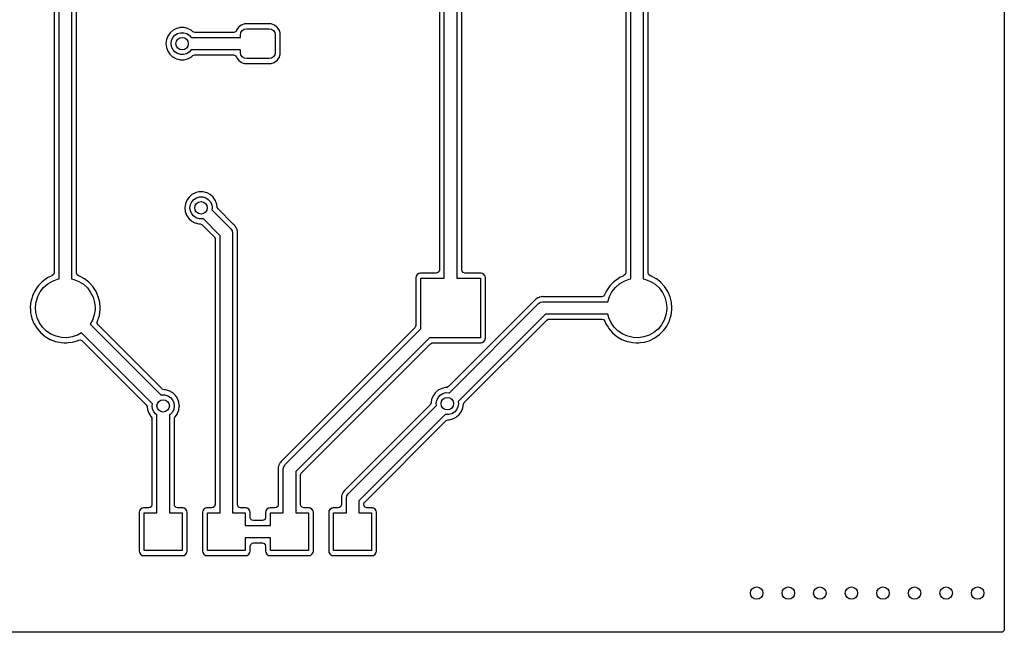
# Model space of a CAD drawing. Extents: x 0.02 to 2.38, y 0.02 to 1.96.
# Tile 2 of 3: x 0.82 to 2.38, y 0.02 to 0.99. Entities that reach past the tile are written whole.
import ezdxf

# ---------------------------------------------------------------- set-up
doc = ezdxf.new("R2010")
doc.units = 0
doc.header["$MEASUREMENT"] = 0
doc.layers.add('BLACK', color=7, linetype='CONTINUOUS')

msp = doc.modelspace()

# ---------------------------------------------------------------- linework, layer by layer
at = {"layer": 'BLACK', "linetype": 'CONTINUOUS'}
for p, q in [((2.38213, 1.57337), (2.38213, 0.022835)), ((0.885039, 0.57754), (0.885039, 1.391)), ((0.904724, 1.3909), (0.904724, 0.577506)), ((1.49528, 0.57874), (1.49528, 1.38976)), ((1.51496, 1.38976), (1.51496, 0.57874)), ((1.79055, 0.57754), (1.79055, 1.391)), ((1.81024, 1.3909), (1.81024, 0.577506)), ((0.877146, 1.38134), (0.877146, 0.587308)), ((0.912618, 0.587217), (0.912618, 1.3812)), ((1.48738, 1.37691), (1.48738, 0.591594)), ((1.52285, 0.591594), (1.52285, 1.37691)), ((1.78266, 1.38134), (1.78266, 0.587308)), ((1.81813, 0.587217), (1.81813, 1.3812)), ((1.06098, 0.96713), (1.05744, 0.962097)), ((1.06561, 0.971173), (1.06098, 0.96713)), ((1.07108, 0.973994), (1.06561, 0.971173)), ((1.07386, 0.974664), (1.07108, 0.973994)), ((1.07285, 0.965993), (1.07762, 0.967358)), ((1.07677, 0.975361), (1.07386, 0.974664)), ((1.07706, 0.97543), (1.07677, 0.975361)), ((1.07677, 0.975361), (1.07677, 0.975361)), ((1.08033, 0.975413), (1.07706, 0.97543)), ((1.07762, 0.967358), (1.08259, 0.967327)), ((1.08291, 0.9754), (1.08033, 0.975413)), ((1.08259, 0.967327), (1.08735, 0.965904)), ((1.08321, 0.975398), (1.08291, 0.9754)), ((1.08291, 0.9754), (1.08291, 0.9754)), ((1.08917, 0.9739), (1.08321, 0.975398)), ((1.08944, 0.97376), (1.08917, 0.9739)), ((1.09435, 0.971161), (1.08944, 0.97376)), ((1.08944, 0.97376), (1.08944, 0.97376)), ((1.09461, 0.971021), (1.09435, 0.971161)), ((1.09483, 0.970823), (1.09461, 0.971021)), ((1.09483, 0.970822), (1.09483, 0.970823)), ((1.09689, 0.968993), (1.09483, 0.970822)), ((1.0975, 0.968524), (1.09689, 0.968993)), ((1.10019, 0.967736), (1.0975, 0.968524)), ((1.1614, 0.967736), (1.10019, 0.967736)), ((1.16185, 0.967757), (1.1614, 0.967736)), ((1.16445, 0.968784), (1.16185, 0.967757)), ((1.16608, 0.971053), (1.16445, 0.968784)), ((1.16631, 0.971705), (1.16608, 0.971053)), ((1.16643, 0.972054), (1.16631, 0.971705)), ((1.16665, 0.972353), (1.16643, 0.972054)), ((1.16938, 0.976046), (1.16665, 0.972353)), ((1.16665, 0.972353), (1.16665, 0.972353)), ((1.1696, 0.976344), (1.16938, 0.976046)), ((1.17027, 0.976837), (1.1696, 0.976344)), ((1.17359, 0.979293), (1.17027, 0.976837)), ((1.17244, 0.963661), (1.17319, 0.967428)), ((1.17319, 0.967428), (1.17532, 0.970621)), ((1.17389, 0.979513), (1.17359, 0.979293)), ((1.17359, 0.979293), (1.17359, 0.979293)), ((1.17892, 0.98128), (1.17389, 0.979513)), ((1.17532, 0.970621), (1.17852, 0.972755)), ((1.17852, 0.972755), (1.18228, 0.973504)), ((1.17922, 0.981309), (1.17892, 0.98128)), ((1.17946, 0.981331), (1.17922, 0.981309)), ((1.17922, 0.981309), (1.17922, 0.981309)), ((1.18016, 0.981398), (1.17946, 0.981331)), ((1.21984, 0.981398), (1.18016, 0.981398)), ((1.18228, 0.973504), (1.21772, 0.973504)), ((1.21772, 0.973504), (1.22148, 0.972755)), ((1.22054, 0.981331), (1.21984, 0.981398)), ((1.22078, 0.981309), (1.22054, 0.981331)), ((1.22108, 0.98128), (1.22078, 0.981309)), ((1.22078, 0.981309), (1.22078, 0.981309)), ((1.22611, 0.979513), (1.22108, 0.98128)), ((1.22148, 0.972755), (1.22468, 0.970621)), ((1.22468, 0.970621), (1.22681, 0.967428)), ((1.22641, 0.979293), (1.22611, 0.979513)), ((1.22973, 0.976837), (1.22641, 0.979293)), ((1.22641, 0.979293), (1.22641, 0.979293)), ((1.22681, 0.967428), (1.22756, 0.963661)), ((1.2304, 0.976344), (1.22973, 0.976837)), ((1.23062, 0.976046), (1.2304, 0.976344)), ((1.23335, 0.972353), (1.23062, 0.976046)), ((1.23357, 0.972054), (1.23335, 0.972353)), ((1.23335, 0.972353), (1.23335, 0.972353)), ((1.23534, 0.967022), (1.23357, 0.972054)), ((1.23545, 0.965781), (1.23534, 0.967022)), ((1.0552, 0.956366), (1.0544, 0.950268)), ((1.05744, 0.962097), (1.0552, 0.956366)), ((1.06248, 0.950214), (1.06325, 0.955122)), ((1.06325, 0.955122), (1.06536, 0.959619)), ((1.06536, 0.959619), (1.06865, 0.963342)), ((1.06865, 0.963342), (1.07285, 0.965993)), ((1.08735, 0.965904), (1.09152, 0.963202)), ((1.09152, 0.963202), (1.09441, 0.959843)), ((1.09441, 0.959843), (1.17244, 0.959843)), ((1.17244, 0.959843), (1.17244, 0.963661)), ((1.22756, 0.963661), (1.22756, 0.936102)), ((1.23545, 0.933983), (1.23545, 0.965781)), ((1.0544, 0.950268), (1.05508, 0.944154)), ((1.05508, 0.944154), (1.05719, 0.938378)), ((1.05719, 0.938378), (1.06062, 0.933272)), ((1.06313, 0.945289), (1.06248, 0.950214)), ((1.06513, 0.940742), (1.06313, 0.945289)), ((1.06832, 0.936939), (1.06513, 0.940742)), ((1.07246, 0.934187), (1.06832, 0.936939)), ((1.09119, 0.93652), (1.08696, 0.933921)), ((1.09448, 0.940157), (1.09119, 0.93652)), ((1.17244, 0.940157), (1.09448, 0.940157)), ((1.17244, 0.936102), (1.17244, 0.940157)), ((1.17319, 0.932336), (1.17244, 0.936102)), ((1.22756, 0.936102), (1.22681, 0.932336)), ((1.06062, 0.933272), (1.06084, 0.933071)), ((1.06084, 0.933071), (1.06084, 0.933071)), ((1.06084, 0.933071), (1.06495, 0.929334)), ((1.06495, 0.929334), (1.06495, 0.929334)), ((1.06495, 0.929334), (1.06517, 0.929133)), ((1.06517, 0.929133), (1.06543, 0.92899)), ((1.06543, 0.92899), (1.06543, 0.92899)), ((1.06543, 0.92899), (1.07031, 0.92634)), ((1.07031, 0.92634), (1.07031, 0.92634)), ((1.07031, 0.92634), (1.07058, 0.926198)), ((1.07058, 0.926198), (1.07087, 0.926122)), ((1.07087, 0.926122), (1.07624, 0.924713)), ((1.0772, 0.932706), (1.07246, 0.934187)), ((1.07624, 0.924713), (1.07624, 0.924713)), ((1.07624, 0.924713), (1.07653, 0.924637)), ((1.07653, 0.924637), (1.07978, 0.924586)), ((1.08217, 0.932615), (1.0772, 0.932706)), ((1.07978, 0.924586), (1.08238, 0.924545)), ((1.08696, 0.933921), (1.08217, 0.932615)), ((1.08238, 0.924545), (1.08238, 0.924545)), ((1.08238, 0.924545), (1.08268, 0.92454)), ((1.08268, 0.92454), (1.08479, 0.925023)), ((1.08479, 0.925023), (1.08838, 0.925847)), ((1.08838, 0.925847), (1.08867, 0.925913)), ((1.08838, 0.925847), (1.08838, 0.925847)), ((1.08867, 0.925913), (1.09417, 0.928677)), ((1.09417, 0.928677), (1.09697, 0.931075)), ((1.09697, 0.931075), (1.09953, 0.932218)), ((1.09953, 0.932218), (1.1002, 0.932264)), ((1.1002, 0.932264), (1.16132, 0.932264)), ((1.16132, 0.932264), (1.164, 0.931476)), ((1.164, 0.931476), (1.16583, 0.929364)), ((1.16583, 0.929364), (1.166, 0.928947)), ((1.166, 0.928947), (1.16643, 0.927709)), ((1.16643, 0.927709), (1.16665, 0.927411)), ((1.16665, 0.927411), (1.16665, 0.927411)), ((1.16665, 0.927411), (1.16865, 0.924713)), ((1.16865, 0.924713), (1.1696, 0.923419)), ((1.1696, 0.923419), (1.1699, 0.923199)), ((1.1699, 0.923199), (1.17359, 0.920471)), ((1.17532, 0.929143), (1.17319, 0.932336)), ((1.17359, 0.920471), (1.17359, 0.920471)), ((1.17359, 0.920471), (1.17389, 0.920251)), ((1.17389, 0.920251), (1.17892, 0.918484)), ((1.17852, 0.927009), (1.17532, 0.929143)), ((1.18228, 0.92626), (1.17852, 0.927009)), ((1.21772, 0.92626), (1.18228, 0.92626)), ((1.22148, 0.927009), (1.21772, 0.92626)), ((1.22108, 0.918484), (1.22611, 0.920251)), ((1.22468, 0.929143), (1.22148, 0.927009)), ((1.22681, 0.932336), (1.22468, 0.929143)), ((1.22611, 0.920251), (1.22641, 0.920471)), ((1.22641, 0.920471), (1.2301, 0.923199)), ((1.22641, 0.920471), (1.22641, 0.920471)), ((1.2301, 0.923199), (1.2304, 0.923419)), ((1.2304, 0.923419), (1.23135, 0.924713)), ((1.23135, 0.924713), (1.23335, 0.927411)), ((1.23335, 0.927411), (1.23357, 0.927709)), ((1.23335, 0.927411), (1.23335, 0.927411)), ((1.23357, 0.927709), (1.23534, 0.932741)), ((1.23534, 0.932741), (1.23545, 0.933983)), ((1.17892, 0.918484), (1.17922, 0.918455)), ((1.17922, 0.918455), (1.17922, 0.918455)), ((1.17922, 0.918455), (1.17946, 0.918433)), ((1.17946, 0.918433), (1.18016, 0.918366)), ((1.18016, 0.918366), (1.21984, 0.918366)), ((1.21984, 0.918366), (1.22054, 0.918433)), ((1.22054, 0.918433), (1.22078, 0.918455)), ((1.22078, 0.918455), (1.22108, 0.918484)), ((1.22078, 0.918455), (1.22078, 0.918455)), ((1.08744, 0.702097), (1.0852, 0.696366)), ((1.09098, 0.70713), (1.08744, 0.702097)), ((1.09561, 0.711173), (1.09098, 0.70713)), ((1.09536, 0.699619), (1.09865, 0.703342)), ((1.10108, 0.713994), (1.09561, 0.711173)), ((1.09865, 0.703342), (1.10285, 0.705993)), ((1.10386, 0.714664), (1.10108, 0.713994)), ((1.10285, 0.705993), (1.10762, 0.707358)), ((1.10677, 0.715361), (1.10386, 0.714664)), ((1.10706, 0.71543), (1.10677, 0.715361)), ((1.10677, 0.715361), (1.10677, 0.715361)), ((1.11033, 0.715413), (1.10706, 0.71543)), ((1.10762, 0.707358), (1.11259, 0.707327)), ((1.11291, 0.7154), (1.11033, 0.715413)), ((1.11259, 0.707327), (1.11735, 0.705904)), ((1.11321, 0.715398), (1.11291, 0.7154)), ((1.11291, 0.7154), (1.11291, 0.7154)), ((1.11917, 0.7139), (1.11321, 0.715398)), ((1.11735, 0.705904), (1.12152, 0.703202)), ((1.11944, 0.71376), (1.11917, 0.7139)), ((1.12435, 0.711161), (1.11944, 0.71376)), ((1.11944, 0.71376), (1.11944, 0.71376)), ((1.12152, 0.703202), (1.12476, 0.699439)), ((1.12461, 0.711021), (1.12435, 0.711161)), ((1.12483, 0.710823), (1.12461, 0.711021)), ((1.12876, 0.707326), (1.12483, 0.710823)), ((1.12483, 0.710823), (1.12483, 0.710823)), ((1.1292, 0.70693), (1.12876, 0.707326)), ((1.12937, 0.706683), (1.1292, 0.70693)), ((1.13252, 0.702107), (1.12937, 0.706683)), ((1.12937, 0.706683), (1.12937, 0.706683)), ((1.13269, 0.70186), (1.13252, 0.702107)), ((1.13252, 0.702107), (1.13252, 0.702107)), ((1.13279, 0.701581), (1.13269, 0.70186)), ((1.0852, 0.696366), (1.0844, 0.690268)), ((1.0844, 0.690268), (1.08508, 0.684154)), ((1.09248, 0.690214), (1.09325, 0.695122)), ((1.09313, 0.685289), (1.09248, 0.690214)), ((1.09325, 0.695122), (1.09536, 0.699619)), ((1.12476, 0.699439), (1.12682, 0.694917)), ((1.12682, 0.694917), (1.12752, 0.69)), ((1.12751, 0.689572), (1.12706, 0.686861)), ((1.12706, 0.686861), (1.15696, 0.65696)), ((1.12752, 0.69), (1.12751, 0.689572)), ((1.13347, 0.699797), (1.13279, 0.701581)), ((1.13279, 0.701581), (1.13279, 0.701581)), ((1.13486, 0.696106), (1.13347, 0.699797)), ((1.1349, 0.69581), (1.13486, 0.696106)), ((1.1349, 0.695809), (1.1349, 0.69581)), ((1.13547, 0.691112), (1.1349, 0.695809)), ((1.13554, 0.690654), (1.13547, 0.691112)), ((1.13688, 0.6882), (1.13554, 0.690654)), ((1.16072, 0.664361), (1.13688, 0.6882)), ((1.08508, 0.684154), (1.08719, 0.678378)), ((1.08719, 0.678378), (1.09062, 0.673272)), ((1.09062, 0.673272), (1.09084, 0.673071)), ((1.09084, 0.673071), (1.09084, 0.673071)), ((1.09084, 0.673071), (1.09495, 0.669334)), ((1.09513, 0.680742), (1.09313, 0.685289)), ((1.09832, 0.676939), (1.09513, 0.680742)), ((1.10246, 0.674187), (1.09832, 0.676939)), ((1.1072, 0.672706), (1.10246, 0.674187)), ((1.11217, 0.672615), (1.1072, 0.672706)), ((1.11319, 0.672893), (1.11217, 0.672615)), ((1.14016, 0.645923), (1.11319, 0.672893)), ((1.09495, 0.669334), (1.09495, 0.669334)), ((1.09495, 0.669334), (1.09517, 0.669133)), ((1.09517, 0.669133), (1.09543, 0.66899)), ((1.09543, 0.66899), (1.09543, 0.66899)), ((1.09543, 0.66899), (1.10031, 0.66634)), ((1.10031, 0.66634), (1.10031, 0.66634)), ((1.10031, 0.66634), (1.10058, 0.666198)), ((1.10058, 0.666198), (1.10087, 0.666122)), ((1.10087, 0.666122), (1.10624, 0.664713)), ((1.10624, 0.664713), (1.10624, 0.664713)), ((1.10624, 0.664713), (1.10653, 0.664637)), ((1.10653, 0.664637), (1.10833, 0.664608)), ((1.10833, 0.664608), (1.111, 0.663779)), ((1.111, 0.663779), (1.11176, 0.663156)), ((1.11176, 0.663156), (1.13081, 0.644106)), ((1.15696, 0.65696), (1.15909, 0.653767)), ((1.16096, 0.664144), (1.16072, 0.664361)), ((1.16121, 0.663998), (1.16096, 0.664144)), ((1.16274, 0.662347), (1.16121, 0.663998)), ((1.16288, 0.662207), (1.16274, 0.662347)), ((1.16434, 0.660741), (1.16288, 0.662207)), ((1.16451, 0.660543), (1.16434, 0.660741)), ((1.16464, 0.660292), (1.16451, 0.660543)), ((1.16464, 0.66029), (1.16464, 0.660292)), ((1.16484, 0.660082), (1.16464, 0.66029)), ((1.165, 0.659748), (1.16484, 0.660082)), ((1.16584, 0.657998), (1.165, 0.659748)), ((1.1659, 0.65786), (1.16584, 0.657998)), ((1.16697, 0.65581), (1.1659, 0.65786)), ((1.16702, 0.655531), (1.16697, 0.65581)), ((1.16714, 0.655274), (1.16702, 0.655531)), ((1.1672, 0.654907), (1.16714, 0.655274)), ((1.13081, 0.644106), (1.13215, 0.641653)), ((1.13215, 0.641653), (1.13226, 0.640599)), ((1.13226, 0.640599), (1.13226, 0.22002)), ((1.14016, 0.207165), (1.14016, 0.645923)), ((1.15909, 0.653767), (1.15984, 0.65)), ((1.15984, 0.65), (1.15984, 0.207165)), ((1.16749, 0.652988), (1.1672, 0.654907)), ((1.1672, 0.654907), (1.1672, 0.654907)), ((1.16751, 0.652835), (1.16749, 0.652988)), ((1.16793, 0.650563), (1.16751, 0.652835)), ((1.16774, 0.648653), (1.16777, 0.649236)), ((1.16774, 0.22002), (1.16774, 0.648653)), ((1.16777, 0.649236), (1.16788, 0.650195)), ((1.16788, 0.650195), (1.16793, 0.650563)), ((0.8654, 0.578313), (0.858149, 0.572869)), ((0.867713, 0.579518), (0.8654, 0.578313)), ((0.872406, 0.581961), (0.867713, 0.579518)), ((0.873442, 0.5825), (0.872406, 0.581961)), ((0.873635, 0.582563), (0.873442, 0.5825)), ((0.873677, 0.582577), (0.873635, 0.582563)), ((0.873635, 0.582563), (0.873635, 0.582563)), ((0.873726, 0.582593), (0.873677, 0.582577)), ((0.874246, 0.582795), (0.873726, 0.582593)), ((0.876358, 0.584626), (0.874246, 0.582795)), ((0.874543, 0.574138), (0.882654, 0.57713)), ((0.877146, 0.587308), (0.876358, 0.584626)), ((0.882654, 0.57713), (0.885039, 0.57754)), ((0.904724, 0.577506), (0.9083, 0.576795)), ((0.912637, 0.586781), (0.912618, 0.587217)), ((0.913658, 0.584179), (0.912637, 0.586781)), ((0.915923, 0.582541), (0.913658, 0.584179)), ((0.91737, 0.582029), (0.915923, 0.582541)), ((0.917562, 0.581961), (0.91737, 0.582029)), ((0.91737, 0.582029), (0.91737, 0.582029)), ((0.91774, 0.581862), (0.917562, 0.581961)), ((0.925321, 0.577677), (0.91774, 0.581862)), ((0.91774, 0.581862), (0.91774, 0.581862)), ((0.925499, 0.577579), (0.925321, 0.577677)), ((0.925321, 0.577677), (0.925321, 0.577677)), ((0.925659, 0.577453), (0.925499, 0.577579)), ((0.932455, 0.572086), (0.925659, 0.577453)), ((0.925659, 0.577453), (0.925659, 0.577453)), ((1.45044, 0.58182), (1.44998, 0.579518)), ((1.44998, 0.579518), (1.44998, 0.503496)), ((1.45218, 0.584431), (1.45044, 0.58182)), ((1.45479, 0.586176), (1.45218, 0.584431)), ((1.45527, 0.586271), (1.45479, 0.586176)), ((1.45686, 0.586586), (1.45527, 0.586271)), ((1.45527, 0.586271), (1.45527, 0.586271)), ((1.4571, 0.586634), (1.45686, 0.586586)), ((1.48242, 0.586634), (1.4571, 0.586634)), ((1.45787, 0.498171), (1.45787, 0.57874)), ((1.45787, 0.57874), (1.49528, 0.57874)), ((1.48448, 0.587082), (1.48242, 0.586634)), ((1.48659, 0.588913), (1.48448, 0.587082)), ((1.48738, 0.591594), (1.48659, 0.588913)), ((1.51496, 0.57874), (1.55236, 0.57874)), ((1.5233, 0.589534), (1.52285, 0.591594)), ((1.52513, 0.587421), (1.5233, 0.589534)), ((1.52781, 0.586634), (1.52513, 0.587421)), ((1.55314, 0.586634), (1.52781, 0.586634)), ((1.55236, 0.57874), (1.55236, 0.484252)), ((1.55338, 0.586586), (1.55314, 0.586634)), ((1.55496, 0.586271), (1.55338, 0.586586)), ((1.55544, 0.586176), (1.55496, 0.586271)), ((1.55496, 0.586271), (1.55496, 0.586271)), ((1.55805, 0.584431), (1.55544, 0.586176)), ((1.5598, 0.58182), (1.55805, 0.584431)), ((1.56026, 0.579518), (1.5598, 0.58182)), ((1.56026, 0.483474), (1.56026, 0.579518)), ((1.77091, 0.578313), (1.76366, 0.572869)), ((1.77323, 0.579518), (1.77091, 0.578313)), ((1.77792, 0.581961), (1.77323, 0.579518)), ((1.77895, 0.5825), (1.77792, 0.581961)), ((1.77915, 0.582563), (1.77895, 0.5825)), ((1.77919, 0.582577), (1.77915, 0.582563)), ((1.77915, 0.582563), (1.77915, 0.582563)), ((1.77924, 0.582593), (1.77919, 0.582577)), ((1.77976, 0.582795), (1.77924, 0.582593)), ((1.78187, 0.584626), (1.77976, 0.582795)), ((1.78005, 0.574138), (1.78817, 0.57713)), ((1.78266, 0.587308), (1.78187, 0.584626)), ((1.78817, 0.57713), (1.79055, 0.57754)), ((1.81024, 0.577506), (1.81381, 0.576795)), ((1.81815, 0.586781), (1.81813, 0.587217)), ((1.81917, 0.584179), (1.81815, 0.586781)), ((1.82143, 0.582541), (1.81917, 0.584179)), ((1.82288, 0.582029), (1.82143, 0.582541)), ((1.82307, 0.581961), (1.82288, 0.582029)), ((1.82288, 0.582029), (1.82288, 0.582029)), ((1.82325, 0.581862), (1.82307, 0.581961)), ((1.83083, 0.577677), (1.82325, 0.581862)), ((1.82325, 0.581862), (1.82325, 0.581862)), ((1.83101, 0.577579), (1.83083, 0.577677)), ((1.83083, 0.577677), (1.83083, 0.577677)), ((1.83117, 0.577453), (1.83101, 0.577579)), ((1.83797, 0.572086), (1.83117, 0.577453)), ((1.83117, 0.577453), (1.83117, 0.577453)), ((0.851885, 0.566314), (0.846776, 0.558824)), ((0.858149, 0.572869), (0.851885, 0.566314)), ((0.85526, 0.557227), (0.860612, 0.564017)), ((0.860612, 0.564017), (0.867113, 0.569717)), ((0.867113, 0.569717), (0.874543, 0.574138)), ((0.9083, 0.576795), (0.91633, 0.573591)), ((0.91633, 0.573591), (0.923642, 0.568977)), ((0.923642, 0.568977), (0.929991, 0.563109)), ((0.929991, 0.563109), (0.935164, 0.556181)), ((0.932455, 0.572085), (0.932455, 0.572086)), ((0.932615, 0.571959), (0.932455, 0.572085)), ((0.932752, 0.571809), (0.932615, 0.571959)), ((0.937904, 0.566146), (0.932752, 0.571809)), ((0.932752, 0.571809), (0.932752, 0.571809)), ((0.938717, 0.565253), (0.937904, 0.566146)), ((0.943642, 0.557641), (0.938717, 0.565253)), ((1.7574, 0.566314), (1.75229, 0.558824)), ((1.76366, 0.572869), (1.7574, 0.566314)), ((1.76077, 0.557227), (1.76612, 0.564017)), ((1.76612, 0.564017), (1.77262, 0.569717)), ((1.77262, 0.569717), (1.78005, 0.574138)), ((1.81381, 0.576795), (1.82184, 0.573591)), ((1.82184, 0.573591), (1.82915, 0.568977)), ((1.82915, 0.568977), (1.8355, 0.563109)), ((1.8355, 0.563109), (1.84068, 0.556181)), ((1.83797, 0.572085), (1.83797, 0.572086)), ((1.83813, 0.571959), (1.83797, 0.572085)), ((1.83826, 0.571809), (1.83813, 0.571959)), ((1.84342, 0.566146), (1.83826, 0.571809)), ((1.83826, 0.571809), (1.83826, 0.571809)), ((1.84423, 0.565253), (1.84342, 0.566146)), ((1.84915, 0.557641), (1.84423, 0.565253)), ((0.841774, 0.546331), (0.84084, 0.542962)), ((0.842958, 0.5506), (0.841774, 0.546331)), ((0.843044, 0.550785), (0.842958, 0.5506)), ((0.84669, 0.558639), (0.843044, 0.550785)), ((0.846776, 0.558824), (0.84669, 0.55864)), ((0.84669, 0.55864), (0.84669, 0.558639)), ((0.84867, 0.541319), (0.851234, 0.549576)), ((0.851234, 0.549576), (0.85526, 0.557227)), ((0.935164, 0.556181), (0.938988, 0.548427)), ((0.938988, 0.548427), (0.941335, 0.540106)), ((0.947257, 0.549326), (0.943642, 0.557641)), ((0.949466, 0.540532), (0.947257, 0.549326)), ((1.64075, 0.545838), (1.63929, 0.544372)), ((1.64095, 0.546007), (1.64075, 0.545838)), ((1.6412, 0.546138), (1.64095, 0.546007)), ((1.64121, 0.546139), (1.6412, 0.546138)), ((1.64141, 0.546331), (1.64121, 0.546139)), ((1.64175, 0.546492), (1.64141, 0.546331)), ((1.6435, 0.547331), (1.64175, 0.546492)), ((1.64364, 0.547401), (1.6435, 0.547331)), ((1.64536, 0.548295), (1.64364, 0.547401)), ((1.64569, 0.548466), (1.64536, 0.548295)), ((1.64597, 0.548517), (1.64569, 0.548466)), ((1.64622, 0.54864), (1.64597, 0.548517)), ((1.64659, 0.548695), (1.64622, 0.54864)), ((1.64851, 0.548983), (1.64659, 0.548695)), ((1.64659, 0.548695), (1.64659, 0.548695)), ((1.64866, 0.549009), (1.64851, 0.548983)), ((1.65057, 0.549357), (1.64866, 0.549009)), ((1.65093, 0.549424), (1.65057, 0.549357)), ((1.65057, 0.549357), (1.65057, 0.549357)), ((1.6513, 0.54938), (1.65093, 0.549424)), ((1.65226, 0.549267), (1.6513, 0.54938)), ((1.65284, 0.549232), (1.65226, 0.549267)), ((1.74467, 0.549232), (1.65284, 0.549232)), ((1.74732, 0.550003), (1.74467, 0.549232)), ((1.74917, 0.552104), (1.74732, 0.550003)), ((1.75229, 0.558824), (1.74917, 0.552104)), ((1.75419, 0.541339), (1.75675, 0.549576)), ((1.75675, 0.549576), (1.76077, 0.557227)), ((1.84068, 0.556181), (1.8445, 0.548427)), ((1.8445, 0.548427), (1.84685, 0.540106)), ((1.85277, 0.549326), (1.84915, 0.557641)), ((1.85498, 0.540532), (1.85277, 0.549326)), ((0.840535, 0.541863), (0.839572, 0.532848)), ((0.839572, 0.532848), (0.839583, 0.532645)), ((0.839583, 0.532645), (0.839798, 0.528925)), ((0.839583, 0.532645), (0.839583, 0.532645)), ((0.84084, 0.542962), (0.840535, 0.541863)), ((0.847654, 0.532733), (0.84867, 0.541319)), ((0.848219, 0.524105), (0.847654, 0.532733)), ((0.941335, 0.540106), (0.942126, 0.531496)), ((0.942126, 0.531496), (0.942061, 0.529024)), ((0.950209, 0.531496), (0.949466, 0.540532)), ((0.950143, 0.528793), (0.950209, 0.531496)), ((1.63714, 0.542218), (1.50179, 0.406877)), ((1.50322, 0.397139), (1.64454, 0.538456)), ((1.63735, 0.54246), (1.63714, 0.542218)), ((1.6375, 0.542711), (1.63735, 0.54246)), ((1.63915, 0.544237), (1.6375, 0.542711)), ((1.63929, 0.544372), (1.63915, 0.544237)), ((1.64454, 0.538456), (1.64773, 0.540589)), ((1.64773, 0.540589), (1.6515, 0.541339)), ((1.6515, 0.541339), (1.6515, 0.541339)), ((1.6515, 0.541339), (1.75419, 0.541339)), ((1.84685, 0.540106), (1.84764, 0.531496)), ((1.84764, 0.531496), (1.84757, 0.529024)), ((1.85572, 0.531496), (1.85498, 0.540532)), ((1.85565, 0.528793), (1.85572, 0.531496)), ((0.839798, 0.528925), (0.840094, 0.523796)), ((0.840094, 0.523796), (0.840138, 0.523597)), ((0.840138, 0.523597), (0.840138, 0.523597)), ((0.840138, 0.523597), (0.840993, 0.519804)), ((0.840993, 0.519804), (0.842087, 0.514951)), ((0.842087, 0.514951), (0.842163, 0.514763)), ((0.842163, 0.514763), (0.842163, 0.514763)), ((0.842163, 0.514763), (0.845267, 0.507119)), ((0.850348, 0.515726), (0.848219, 0.524105)), ((0.853967, 0.507874), (0.850348, 0.515726)), ((0.940821, 0.520467), (0.938042, 0.51228)), ((0.942061, 0.529024), (0.940821, 0.520467)), ((0.946323, 0.511129), (0.947545, 0.51515)), ((0.947545, 0.51515), (0.9489, 0.519609)), ((0.9489, 0.519609), (0.948959, 0.519804)), ((0.9489, 0.519609), (0.9489, 0.519609)), ((0.948959, 0.519804), (0.950143, 0.528793)), ((1.65557, 0.521654), (1.51707, 0.383149)), ((1.75435, 0.521654), (1.65557, 0.521654)), ((1.75586, 0.515726), (1.75435, 0.521654)), ((1.75948, 0.507874), (1.75586, 0.515726)), ((1.84633, 0.520467), (1.84355, 0.51228)), ((1.84757, 0.529024), (1.84633, 0.520467)), ((1.85184, 0.511129), (1.85306, 0.51515)), ((1.85306, 0.51515), (1.85441, 0.519609)), ((1.85441, 0.519609), (1.85447, 0.519804)), ((1.85441, 0.519609), (1.85441, 0.519609)), ((1.85447, 0.519804), (1.85565, 0.528793)), ((0.845267, 0.507119), (0.845498, 0.50655)), ((0.845498, 0.50655), (0.850235, 0.49882)), ((0.858957, 0.500813), (0.853967, 0.507874)), ((0.86515, 0.494781), (0.858957, 0.500813)), ((0.938042, 0.51228), (0.934443, 0.505854)), ((0.934443, 0.505854), (1.0468, 0.3935)), ((0.945518, 0.507056), (0.945717, 0.509844)), ((0.946858, 0.504603), (0.945518, 0.507056)), ((0.945717, 0.509844), (0.945918, 0.510309)), ((0.945918, 0.510309), (0.946233, 0.510946)), ((0.946233, 0.510946), (0.946323, 0.511129)), ((0.946233, 0.510946), (0.946233, 0.510946)), ((1.04822, 0.403237), (0.946858, 0.504603)), ((1.44853, 0.499988), (1.23841, 0.289872)), ((1.44919, 0.500814), (1.44853, 0.499988)), ((1.44998, 0.503496), (1.44919, 0.500814)), ((1.52694, 0.381856), (1.65739, 0.512307)), ((1.65739, 0.512307), (1.65984, 0.513646)), ((1.65984, 0.513646), (1.6609, 0.51376)), ((1.6609, 0.51376), (1.74474, 0.51376)), ((1.74474, 0.51376), (1.74742, 0.512972)), ((1.74742, 0.512972), (1.74934, 0.510666)), ((1.74934, 0.510666), (1.75005, 0.508903)), ((1.75005, 0.508903), (1.75101, 0.50655)), ((1.75101, 0.50655), (1.75112, 0.506377)), ((1.75112, 0.506377), (1.75453, 0.500814)), ((1.75453, 0.500814), (1.75575, 0.49882)), ((1.76447, 0.500813), (1.75948, 0.507874)), ((1.77066, 0.494781), (1.76447, 0.500813)), ((1.83933, 0.504737), (1.8338, 0.498089)), ((1.84355, 0.51228), (1.83933, 0.504737)), ((1.84481, 0.49882), (1.8477, 0.502835)), ((1.8477, 0.502835), (1.84782, 0.503001)), ((1.84782, 0.503001), (1.84806, 0.503496)), ((1.84806, 0.503496), (1.85174, 0.510946)), ((1.85174, 0.510946), (1.85184, 0.511129)), ((0.850235, 0.49882), (0.856172, 0.491967)), ((0.856172, 0.491967), (0.863148, 0.486175)), ((0.863148, 0.486175), (0.870976, 0.481601)), ((0.872339, 0.489977), (0.86515, 0.494781)), ((0.880283, 0.486564), (0.872339, 0.489977)), ((0.888715, 0.484656), (0.880283, 0.486564)), ((0.897354, 0.484317), (0.888715, 0.484656)), ((0.905911, 0.485557), (0.897354, 0.484317)), ((0.914098, 0.488336), (0.905911, 0.485557)), ((0.920524, 0.491935), (0.914098, 0.488336)), ((1.03294, 0.379521), (0.920524, 0.491935)), ((1.24304, 0.283338), (1.45787, 0.498171)), ((1.47179, 0.484252), (1.25984, 0.272301)), ((1.55236, 0.484252), (1.47179, 0.484252)), ((1.56021, 0.483236), (1.56026, 0.483474)), ((1.75575, 0.49882), (1.76168, 0.491967)), ((1.76168, 0.491967), (1.76866, 0.486175)), ((1.76866, 0.486175), (1.77649, 0.481601)), ((1.77785, 0.489977), (1.77066, 0.494781)), ((1.78579, 0.486564), (1.77785, 0.489977)), ((1.79423, 0.484656), (1.78579, 0.486564)), ((1.80287, 0.484317), (1.79423, 0.484656)), ((1.81142, 0.485557), (1.80287, 0.484317)), ((1.81961, 0.488336), (1.81142, 0.485557)), ((1.82715, 0.492561), (1.81961, 0.488336)), ((1.82058, 0.479984), (1.82872, 0.483973)), ((1.8338, 0.498089), (1.82715, 0.492561)), ((1.82872, 0.483973), (1.8361, 0.489238)), ((1.8361, 0.489238), (1.84253, 0.495638)), ((1.84253, 0.495638), (1.84481, 0.49882)), ((0.870976, 0.481601), (0.879446, 0.478366)), ((0.879446, 0.478366), (0.879646, 0.478326)), ((0.879646, 0.478326), (0.879646, 0.478326)), ((0.879646, 0.478326), (0.879822, 0.47829)), ((0.879822, 0.47829), (0.888331, 0.476559)), ((0.888331, 0.476559), (0.893439, 0.476371)), ((0.893439, 0.476371), (0.897188, 0.476234)), ((0.897188, 0.476234), (0.897189, 0.476234)), ((0.897189, 0.476234), (0.897392, 0.476226)), ((0.897392, 0.476226), (0.897593, 0.476252)), ((0.897593, 0.476252), (0.900326, 0.476602)), ((0.897593, 0.476252), (0.897593, 0.476252)), ((0.900326, 0.476602), (0.906385, 0.477378)), ((0.906385, 0.477378), (0.90658, 0.477437)), ((0.90658, 0.477437), (0.913555, 0.47953)), ((0.90658, 0.477437), (0.90658, 0.477437)), ((0.913555, 0.47953), (0.915069, 0.479984)), ((0.915069, 0.479984), (0.915252, 0.480073)), ((0.915252, 0.480073), (0.916076, 0.480477)), ((0.916076, 0.480477), (0.91883, 0.480949)), ((0.91883, 0.480949), (0.921404, 0.479858)), ((0.921404, 0.479858), (0.921766, 0.47953)), ((0.921766, 0.47953), (1.02314, 0.378156)), ((1.26919, 0.270484), (1.47361, 0.474905)), ((1.47361, 0.474905), (1.47606, 0.476245)), ((1.47606, 0.476245), (1.47712, 0.476358)), ((1.47712, 0.476358), (1.55314, 0.476358)), ((1.55314, 0.476358), (1.55411, 0.476551)), ((1.55411, 0.476551), (1.55496, 0.476721)), ((1.55496, 0.476721), (1.55544, 0.476816)), ((1.55496, 0.476721), (1.55496, 0.476721)), ((1.55544, 0.476816), (1.55805, 0.478561)), ((1.55805, 0.478561), (1.5598, 0.481172)), ((1.5598, 0.481172), (1.55997, 0.482036)), ((1.55997, 0.482036), (1.56021, 0.483236)), ((1.77649, 0.481601), (1.78496, 0.478366)), ((1.78496, 0.478366), (1.78516, 0.478326)), ((1.78516, 0.478326), (1.78516, 0.478326)), ((1.78516, 0.478326), (1.78533, 0.47829)), ((1.78533, 0.47829), (1.79384, 0.476559)), ((1.79384, 0.476559), (1.79895, 0.476371)), ((1.79895, 0.476371), (1.8027, 0.476234)), ((1.8027, 0.476234), (1.8027, 0.476234)), ((1.8027, 0.476234), (1.8029, 0.476226)), ((1.8029, 0.476226), (1.80311, 0.476252)), ((1.80311, 0.476252), (1.80584, 0.476602)), ((1.80311, 0.476252), (1.80311, 0.476252)), ((1.80584, 0.476602), (1.8119, 0.477378)), ((1.8119, 0.477378), (1.81209, 0.477437)), ((1.81209, 0.477437), (1.81948, 0.479654)), ((1.81209, 0.477437), (1.81209, 0.477437)), ((1.81948, 0.479654), (1.82058, 0.479984)), ((1.49934, 0.405537), (1.49826, 0.405424)), ((1.50179, 0.406877), (1.49934, 0.405537)), ((1.0468, 0.3935), (1.04762, 0.393736)), ((1.04762, 0.393736), (1.05259, 0.393705)), ((1.04903, 0.402586), (1.04822, 0.403237)), ((1.05171, 0.401784), (1.04903, 0.402586)), ((1.05291, 0.401778), (1.05171, 0.401784)), ((1.05259, 0.393705), (1.05735, 0.392282)), ((1.05321, 0.401776), (1.05291, 0.401778)), ((1.05291, 0.401778), (1.05291, 0.401778)), ((1.05917, 0.400278), (1.05321, 0.401776)), ((1.05735, 0.392282), (1.06152, 0.38958)), ((1.05944, 0.400138), (1.05917, 0.400278)), ((1.06435, 0.397539), (1.05944, 0.400138)), ((1.05944, 0.400138), (1.05944, 0.400138)), ((1.06461, 0.397399), (1.06435, 0.397539)), ((1.06483, 0.397201), (1.06461, 0.397399)), ((1.06483, 0.3972), (1.06483, 0.397201)), ((1.06519, 0.396885), (1.06483, 0.3972)), ((1.0692, 0.393308), (1.06519, 0.396885)), ((1.06937, 0.393061), (1.0692, 0.393308)), ((1.07252, 0.388485), (1.06937, 0.393061)), ((1.06937, 0.393061), (1.06937, 0.393061)), ((1.47744, 0.392097), (1.4752, 0.386366)), ((1.47812, 0.393061), (1.47744, 0.392097)), ((1.4808, 0.396885), (1.47812, 0.393061)), ((1.48098, 0.39713), (1.4808, 0.396885)), ((1.48561, 0.401173), (1.48098, 0.39713)), ((1.48536, 0.389619), (1.48865, 0.393342)), ((1.49108, 0.403994), (1.48561, 0.401173)), ((1.48865, 0.393342), (1.49285, 0.395993)), ((1.49386, 0.404664), (1.49108, 0.403994)), ((1.49285, 0.395993), (1.49762, 0.397358)), ((1.49677, 0.405361), (1.49386, 0.404664)), ((1.49706, 0.40543), (1.49677, 0.405361)), ((1.49677, 0.405361), (1.49677, 0.405361)), ((1.49826, 0.405424), (1.49706, 0.40543)), ((1.49762, 0.397358), (1.50259, 0.397327)), ((1.50259, 0.397327), (1.50322, 0.397139)), ((1.02314, 0.378156), (1.02448, 0.375703)), ((1.02448, 0.375703), (1.02456, 0.375193)), ((1.02456, 0.375193), (1.02508, 0.370532)), ((1.03248, 0.376592), (1.03294, 0.379521)), ((1.03313, 0.371667), (1.03248, 0.376592)), ((1.06152, 0.38958), (1.06476, 0.385817)), ((1.06476, 0.385817), (1.06682, 0.381295)), ((1.06751, 0.37595), (1.06669, 0.371051)), ((1.06682, 0.381295), (1.06752, 0.376378)), ((1.06752, 0.376378), (1.06751, 0.37595)), ((1.07269, 0.388238), (1.07252, 0.388485)), ((1.07252, 0.388485), (1.07252, 0.388485)), ((1.07486, 0.382484), (1.07269, 0.388238)), ((1.07473, 0.369752), (1.07559, 0.375842)), ((1.0749, 0.382187), (1.07486, 0.382484)), ((1.07504, 0.381035), (1.0749, 0.382187)), ((1.0749, 0.382187), (1.0749, 0.382187)), ((1.0756, 0.376378), (1.07504, 0.381035)), ((1.07559, 0.375842), (1.0756, 0.376378)), ((1.47309, 0.378175), (1.33841, 0.243494)), ((1.34304, 0.23696), (1.48292, 0.376842)), ((1.47337, 0.378479), (1.47309, 0.378175)), ((1.4745, 0.381035), (1.47337, 0.378479)), ((1.47465, 0.382187), (1.4745, 0.381035)), ((1.4752, 0.386366), (1.47465, 0.382187)), ((1.48248, 0.380214), (1.48325, 0.385122)), ((1.48292, 0.376842), (1.48248, 0.380214)), ((1.48325, 0.385122), (1.48536, 0.389619)), ((1.51669, 0.374673), (1.51452, 0.370203)), ((1.51751, 0.379572), (1.51669, 0.374673)), ((1.51707, 0.383149), (1.51752, 0.38)), ((1.51752, 0.38), (1.51751, 0.379572)), ((1.52473, 0.373374), (1.52554, 0.379047)), ((1.52554, 0.379047), (1.52669, 0.381591)), ((1.52669, 0.381591), (1.52694, 0.381856)), ((1.02508, 0.370532), (1.02518, 0.370251)), ((1.02518, 0.370251), (1.02621, 0.367424)), ((1.02621, 0.367424), (1.02719, 0.364756)), ((1.02719, 0.364756), (1.03062, 0.35965)), ((1.03062, 0.35965), (1.03084, 0.359449)), ((1.03084, 0.359449), (1.03104, 0.359223)), ((1.03104, 0.359223), (1.03094, 0.359139)), ((1.03094, 0.359139), (1.03209, 0.357246)), ((1.03513, 0.36712), (1.03313, 0.371667)), ((1.03832, 0.363317), (1.03513, 0.36712)), ((1.04016, 0.362096), (1.03832, 0.363317)), ((1.04016, 0.207165), (1.04016, 0.362096)), ((1.06119, 0.362898), (1.05984, 0.36207)), ((1.05984, 0.36207), (1.05984, 0.207165)), ((1.06452, 0.366581), (1.06119, 0.362898)), ((1.06669, 0.371051), (1.06452, 0.366581)), ((1.06852, 0.358646), (1.06882, 0.359028)), ((1.06882, 0.359028), (1.06884, 0.35905)), ((1.06884, 0.35905), (1.07243, 0.364045)), ((1.07243, 0.364045), (1.07272, 0.364756)), ((1.07272, 0.364756), (1.07462, 0.369475)), ((1.07462, 0.369475), (1.07473, 0.369752)), ((1.07462, 0.369475), (1.07462, 0.369475)), ((1.49676, 0.362842), (1.35984, 0.225923)), ((1.4972, 0.362706), (1.49676, 0.362842)), ((1.50217, 0.362615), (1.4972, 0.362706)), ((1.50696, 0.363921), (1.50217, 0.362615)), ((1.51119, 0.36652), (1.50696, 0.363921)), ((1.50867, 0.355913), (1.51417, 0.358677)), ((1.51452, 0.370203), (1.51119, 0.36652)), ((1.51417, 0.358677), (1.5156, 0.359898)), ((1.5156, 0.359898), (1.51862, 0.362478)), ((1.51862, 0.362478), (1.51884, 0.362672)), ((1.51862, 0.362478), (1.51862, 0.362478)), ((1.51884, 0.362672), (1.52243, 0.367667)), ((1.52243, 0.367667), (1.52473, 0.373374)), ((1.03209, 0.357246), (1.03226, 0.355962)), ((1.03226, 0.355962), (1.03226, 0.22002)), ((1.06774, 0.355964), (1.06852, 0.358646)), ((1.06774, 0.22002), (1.06774, 0.355964)), ((1.36919, 0.224106), (1.49818, 0.353102)), ((1.49818, 0.353102), (1.50064, 0.354442)), ((1.50064, 0.354442), (1.50177, 0.354554)), ((1.50177, 0.354554), (1.50238, 0.354545)), ((1.50238, 0.354545), (1.50238, 0.354545)), ((1.50238, 0.354545), (1.50268, 0.35454)), ((1.50268, 0.35454), (1.50479, 0.355023)), ((1.50479, 0.355023), (1.50838, 0.355847)), ((1.50838, 0.355847), (1.50867, 0.355913)), ((1.50838, 0.355847), (1.50838, 0.355847)), ((1.23315, 0.281919), (1.23238, 0.279739)), ((1.2332, 0.282067), (1.23315, 0.281919)), ((1.23378, 0.283915), (1.2332, 0.282067)), ((1.23389, 0.284269), (1.23378, 0.283915)), ((1.23378, 0.283915), (1.23378, 0.283915)), ((1.23405, 0.284503), (1.23389, 0.284269)), ((1.23415, 0.284771), (1.23405, 0.284503)), ((1.23552, 0.28663), (1.23415, 0.284771)), ((1.23561, 0.286757), (1.23552, 0.28663)), ((1.23671, 0.288351), (1.23561, 0.286757)), ((1.23692, 0.288656), (1.23671, 0.288351)), ((1.23671, 0.288351), (1.23671, 0.288351)), ((1.23722, 0.288886), (1.23692, 0.288656)), ((1.23797, 0.289484), (1.23722, 0.288886)), ((1.23722, 0.288886), (1.23722, 0.288886)), ((1.23841, 0.289872), (1.23797, 0.289484)), ((1.24091, 0.280145), (1.24304, 0.283338)), ((1.23226, 0.276655), (1.23217, 0.27441)), ((1.23217, 0.27441), (1.23225, 0.27413)), ((1.23225, 0.27413), (1.23226, 0.273805)), ((1.23228, 0.279184), (1.23226, 0.278924)), ((1.23226, 0.278924), (1.23226, 0.27685)), ((1.23226, 0.27685), (1.23226, 0.276655)), ((1.23226, 0.273805), (1.23226, 0.22002)), ((1.23237, 0.279454), (1.23228, 0.279184)), ((1.23238, 0.279739), (1.23237, 0.279456)), ((1.23237, 0.279456), (1.23237, 0.279454)), ((1.24016, 0.276378), (1.24091, 0.280145)), ((1.24016, 0.207165), (1.24016, 0.276378)), ((1.25984, 0.272301), (1.25984, 0.207165)), ((1.26774, 0.266977), (1.26852, 0.269659)), ((1.26774, 0.22002), (1.26774, 0.266977)), ((1.26852, 0.269659), (1.26919, 0.270484)), ((1.33315, 0.235541), (1.33238, 0.233361)), ((1.3332, 0.235689), (1.33315, 0.235541)), ((1.33378, 0.237537), (1.3332, 0.235689)), ((1.33389, 0.237891), (1.33378, 0.237537)), ((1.33378, 0.237537), (1.33378, 0.237537)), ((1.33405, 0.238125), (1.33389, 0.237891)), ((1.33415, 0.238393), (1.33405, 0.238125)), ((1.33552, 0.240252), (1.33415, 0.238393)), ((1.33561, 0.240379), (1.33552, 0.240252)), ((1.33671, 0.241973), (1.33561, 0.240379)), ((1.33692, 0.242278), (1.33671, 0.241973)), ((1.33671, 0.241973), (1.33671, 0.241973)), ((1.33722, 0.242508), (1.33692, 0.242278)), ((1.33797, 0.243106), (1.33722, 0.242508)), ((1.33722, 0.242508), (1.33722, 0.242508)), ((1.33841, 0.243494), (1.33797, 0.243106)), ((1.34091, 0.233767), (1.34304, 0.23696)), ((1.03226, 0.22002), (1.03148, 0.217338)), ((1.06818, 0.217959), (1.06774, 0.22002)), ((1.13226, 0.22002), (1.13148, 0.217338)), ((1.16818, 0.217959), (1.16774, 0.22002)), ((1.23226, 0.22002), (1.23148, 0.217338)), ((1.26818, 0.217959), (1.26774, 0.22002)), ((1.33226, 0.22002), (1.33148, 0.217338)), ((1.33226, 0.230277), (1.33217, 0.228032)), ((1.33217, 0.228032), (1.33225, 0.227752)), ((1.33225, 0.227752), (1.33226, 0.227427)), ((1.33228, 0.232806), (1.33226, 0.232546)), ((1.33226, 0.232546), (1.33226, 0.230472)), ((1.33226, 0.230472), (1.33226, 0.230277)), ((1.33226, 0.227427), (1.33226, 0.22002)), ((1.33237, 0.233076), (1.33228, 0.232806)), ((1.33238, 0.233361), (1.33237, 0.233078)), ((1.33237, 0.233078), (1.33237, 0.233076)), ((1.34016, 0.23), (1.34091, 0.233767)), ((1.34016, 0.207165), (1.34016, 0.23)), ((1.35984, 0.225923), (1.35984, 0.207165)), ((1.36774, 0.220599), (1.36852, 0.223281)), ((1.36774, 0.22002), (1.36774, 0.220599)), ((1.36818, 0.217959), (1.36774, 0.22002)), ((1.36852, 0.223281), (1.36919, 0.224106)), ((1.01256, 0.210245), (1.01211, 0.207943)), ((1.01211, 0.207943), (1.01211, 0.146388)), ((1.01431, 0.212856), (1.01256, 0.210245)), ((1.01692, 0.214601), (1.01431, 0.212856)), ((1.0174, 0.214696), (1.01692, 0.214601)), ((1.01898, 0.215012), (1.0174, 0.214696)), ((1.0174, 0.214696), (1.0174, 0.214696)), ((1.01922, 0.215059), (1.01898, 0.215012)), ((1.0273, 0.215059), (1.01922, 0.215059)), ((1.02, 0.147165), (1.02, 0.207165)), ((1.02, 0.207165), (1.04016, 0.207165)), ((1.02936, 0.215507), (1.0273, 0.215059)), ((1.03148, 0.217338), (1.02936, 0.215507)), ((1.05984, 0.207165), (1.08, 0.207165)), ((1.07001, 0.215847), (1.06818, 0.217959)), ((1.0727, 0.215059), (1.07001, 0.215847)), ((1.08078, 0.215059), (1.0727, 0.215059)), ((1.08, 0.207165), (1.08, 0.147165)), ((1.08102, 0.215012), (1.08078, 0.215059)), ((1.0826, 0.214696), (1.08102, 0.215012)), ((1.08308, 0.214601), (1.0826, 0.214696)), ((1.0826, 0.214696), (1.0826, 0.214696)), ((1.08569, 0.212856), (1.08308, 0.214601)), ((1.08744, 0.210245), (1.08569, 0.212856)), ((1.08789, 0.207943), (1.08744, 0.210245)), ((1.08789, 0.146388), (1.08789, 0.207943)), ((1.11256, 0.210245), (1.11211, 0.207943)), ((1.11211, 0.207943), (1.11211, 0.146388)), ((1.11431, 0.212856), (1.11256, 0.210245)), ((1.11692, 0.214601), (1.11431, 0.212856)), ((1.1174, 0.214696), (1.11692, 0.214601)), ((1.11898, 0.215012), (1.1174, 0.214696)), ((1.1174, 0.214696), (1.1174, 0.214696)), ((1.11922, 0.215059), (1.11898, 0.215012)), ((1.1273, 0.215059), (1.11922, 0.215059)), ((1.12, 0.147165), (1.12, 0.207165)), ((1.12, 0.207165), (1.14016, 0.207165)), ((1.12936, 0.215507), (1.1273, 0.215059)), ((1.13148, 0.217338), (1.12936, 0.215507)), ((1.15984, 0.207165), (1.18, 0.207165)), ((1.17001, 0.215847), (1.16818, 0.217959)), ((1.1727, 0.215059), (1.17001, 0.215847)), ((1.18078, 0.215059), (1.1727, 0.215059)), ((1.18, 0.207165), (1.18, 0.187008)), ((1.18102, 0.215012), (1.18078, 0.215059)), ((1.1826, 0.214696), (1.18102, 0.215012)), ((1.18308, 0.214601), (1.1826, 0.214696)), ((1.1826, 0.214696), (1.1826, 0.214696)), ((1.18569, 0.212856), (1.18308, 0.214601)), ((1.18744, 0.210245), (1.18569, 0.212856)), ((1.18789, 0.207943), (1.18744, 0.210245)), ((1.18789, 0.199862), (1.18789, 0.207943)), ((1.21256, 0.210245), (1.21211, 0.207943)), ((1.21211, 0.207943), (1.21211, 0.199862)), ((1.21431, 0.212856), (1.21256, 0.210245)), ((1.21692, 0.214601), (1.21431, 0.212856)), ((1.2174, 0.214696), (1.21692, 0.214601)), ((1.21898, 0.215012), (1.2174, 0.214696)), ((1.2174, 0.214696), (1.2174, 0.214696)), ((1.21922, 0.215059), (1.21898, 0.215012)), ((1.2273, 0.215059), (1.21922, 0.215059)), ((1.22, 0.187008), (1.22, 0.207165)), ((1.22, 0.207165), (1.24016, 0.207165)), ((1.22936, 0.215507), (1.2273, 0.215059)), ((1.23148, 0.217338), (1.22936, 0.215507)), ((1.25984, 0.207165), (1.28, 0.207165)), ((1.27001, 0.215847), (1.26818, 0.217959)), ((1.2727, 0.215059), (1.27001, 0.215847)), ((1.28078, 0.215059), (1.2727, 0.215059)), ((1.28, 0.207165), (1.28, 0.147165)), ((1.28102, 0.215012), (1.28078, 0.215059)), ((1.2826, 0.214696), (1.28102, 0.215012)), ((1.28308, 0.214601), (1.2826, 0.214696)), ((1.2826, 0.214696), (1.2826, 0.214696)), ((1.28569, 0.212856), (1.28308, 0.214601)), ((1.28744, 0.210245), (1.28569, 0.212856)), ((1.28789, 0.207943), (1.28744, 0.210245)), ((1.28789, 0.146388), (1.28789, 0.207943)), ((1.31256, 0.210245), (1.31211, 0.207943)), ((1.31211, 0.207943), (1.31211, 0.146388)), ((1.31431, 0.212856), (1.31256, 0.210245)), ((1.31692, 0.214601), (1.31431, 0.212856)), ((1.3174, 0.214696), (1.31692, 0.214601)), ((1.31898, 0.215012), (1.3174, 0.214696)), ((1.3174, 0.214696), (1.3174, 0.214696)), ((1.31922, 0.215059), (1.31898, 0.215012)), ((1.3273, 0.215059), (1.31922, 0.215059)), ((1.32, 0.147165), (1.32, 0.207165)), ((1.32, 0.207165), (1.34016, 0.207165)), ((1.32936, 0.215507), (1.3273, 0.215059)), ((1.33148, 0.217338), (1.32936, 0.215507)), ((1.35984, 0.207165), (1.38, 0.207165)), ((1.37001, 0.215847), (1.36818, 0.217959)), ((1.3727, 0.215059), (1.37001, 0.215847)), ((1.38078, 0.215059), (1.3727, 0.215059)), ((1.38, 0.207165), (1.38, 0.147165)), ((1.38102, 0.215012), (1.38078, 0.215059)), ((1.3826, 0.214696), (1.38102, 0.215012)), ((1.38308, 0.214601), (1.3826, 0.214696)), ((1.3826, 0.214696), (1.3826, 0.214696)), ((1.38569, 0.212856), (1.38308, 0.214601)), ((1.38744, 0.210245), (1.38569, 0.212856)), ((1.38789, 0.207943), (1.38744, 0.210245)), ((1.38789, 0.146388), (1.38789, 0.207943)), ((1.18834, 0.197801), (1.18789, 0.199862)), ((1.19017, 0.195689), (1.18834, 0.197801)), ((1.19285, 0.194902), (1.19017, 0.195689)), ((1.20715, 0.194902), (1.19285, 0.194902)), ((1.20921, 0.19535), (1.20715, 0.194902)), ((1.21132, 0.19718), (1.20921, 0.19535)), ((1.21211, 0.199862), (1.21132, 0.19718)), ((1.18, 0.187008), (1.22, 0.187008)), ((1.22, 0.167323), (1.18, 0.167323)), ((1.18, 0.167323), (1.18, 0.147165)), ((1.18789, 0.154469), (1.18868, 0.15715)), ((1.18868, 0.15715), (1.19079, 0.158981)), ((1.19079, 0.158981), (1.19285, 0.159429)), ((1.19285, 0.159429), (1.20715, 0.159429)), ((1.20715, 0.159429), (1.20983, 0.158642)), ((1.20983, 0.158642), (1.21166, 0.156529)), ((1.21166, 0.156529), (1.21211, 0.154469)), ((1.22, 0.147165), (1.22, 0.167323)), ((1.01211, 0.146388), (1.01256, 0.144085)), ((1.01256, 0.144085), (1.01431, 0.141474)), ((1.01431, 0.141474), (1.01692, 0.13973)), ((1.08, 0.147165), (1.02, 0.147165)), ((1.08308, 0.13973), (1.08569, 0.141474)), ((1.08569, 0.141474), (1.08744, 0.144085)), ((1.08744, 0.144085), (1.08789, 0.146388)), ((1.11211, 0.146388), (1.11256, 0.144085)), ((1.11256, 0.144085), (1.11431, 0.141474)), ((1.11431, 0.141474), (1.11692, 0.13973)), ((1.18, 0.147165), (1.12, 0.147165)), ((1.18308, 0.13973), (1.18569, 0.141474)), ((1.18569, 0.141474), (1.18744, 0.144085)), ((1.18744, 0.144085), (1.18789, 0.146388)), ((1.18789, 0.146388), (1.18789, 0.154469)), ((1.21211, 0.154469), (1.21211, 0.146388)), ((1.21211, 0.146388), (1.21256, 0.144085)), ((1.21256, 0.144085), (1.21431, 0.141474)), ((1.21431, 0.141474), (1.21692, 0.13973)), ((1.28, 0.147165), (1.22, 0.147165)), ((1.28308, 0.13973), (1.28569, 0.141474)), ((1.28569, 0.141474), (1.28744, 0.144085)), ((1.28744, 0.144085), (1.28789, 0.146388)), ((1.31211, 0.146388), (1.31256, 0.144085)), ((1.31256, 0.144085), (1.31431, 0.141474)), ((1.31431, 0.141474), (1.31692, 0.13973)), ((1.38, 0.147165), (1.32, 0.147165)), ((1.38308, 0.13973), (1.38569, 0.141474)), ((1.38569, 0.141474), (1.38744, 0.144085)), ((1.38744, 0.144085), (1.38789, 0.146388)), ((1.01692, 0.13973), (1.0174, 0.139634)), ((1.0174, 0.139634), (1.0174, 0.139634)), ((1.0174, 0.139634), (1.01898, 0.139319)), ((1.01898, 0.139319), (1.01922, 0.139272)), ((1.01922, 0.139272), (1.08078, 0.139272)), ((1.08078, 0.139272), (1.08102, 0.139319)), ((1.08102, 0.139319), (1.0826, 0.139634)), ((1.0826, 0.139634), (1.08308, 0.13973)), ((1.0826, 0.139634), (1.0826, 0.139634)), ((1.11692, 0.13973), (1.1174, 0.139634)), ((1.1174, 0.139634), (1.1174, 0.139634)), ((1.1174, 0.139634), (1.11898, 0.139319)), ((1.11898, 0.139319), (1.11922, 0.139272)), ((1.11922, 0.139272), (1.18078, 0.139272)), ((1.18078, 0.139272), (1.18102, 0.139319)), ((1.18102, 0.139319), (1.1826, 0.139634)), ((1.1826, 0.139634), (1.18308, 0.13973)), ((1.1826, 0.139634), (1.1826, 0.139634)), ((1.21692, 0.13973), (1.2174, 0.139634)), ((1.2174, 0.139634), (1.2174, 0.139634)), ((1.2174, 0.139634), (1.21898, 0.139319)), ((1.21898, 0.139319), (1.21922, 0.139272)), ((1.21922, 0.139272), (1.28078, 0.139272)), ((1.28078, 0.139272), (1.28102, 0.139319)), ((1.28102, 0.139319), (1.2826, 0.139634)), ((1.2826, 0.139634), (1.28308, 0.13973)), ((1.2826, 0.139634), (1.2826, 0.139634)), ((1.31692, 0.13973), (1.3174, 0.139634)), ((1.3174, 0.139634), (1.3174, 0.139634)), ((1.3174, 0.139634), (1.31898, 0.139319)), ((1.31898, 0.139319), (1.31922, 0.139272)), ((1.31922, 0.139272), (1.38078, 0.139272)), ((1.38078, 0.139272), (1.38102, 0.139319)), ((1.38102, 0.139319), (1.3826, 0.139634)), ((1.3826, 0.139634), (1.38308, 0.13973)), ((1.3826, 0.139634), (1.3826, 0.139634)), ((2.37717, 0.017874), (0.022835, 0.017874)), ((2.37923, 0.018322), (2.37717, 0.017874)), ((2.38134, 0.020153), (2.37923, 0.018322)), ((2.38213, 0.022835), (2.38134, 0.020153))]:
    msp.add_line(p, q, dxfattribs=at)
at = {"layer": 'BLACK'}
for centre in [(1.08, 0.95), (1.11, 0.69), (1.5, 0.38), (1.05, 0.376378), (1.99, 0.08), (2.04, 0.08), (2.09, 0.08), (2.14, 0.08), (2.19, 0.08), (2.24, 0.08), (2.29, 0.08), (2.34, 0.08)]:
    msp.add_circle(centre, 0.009843, dxfattribs=at)

doc.saveas('drawing.dxf')
